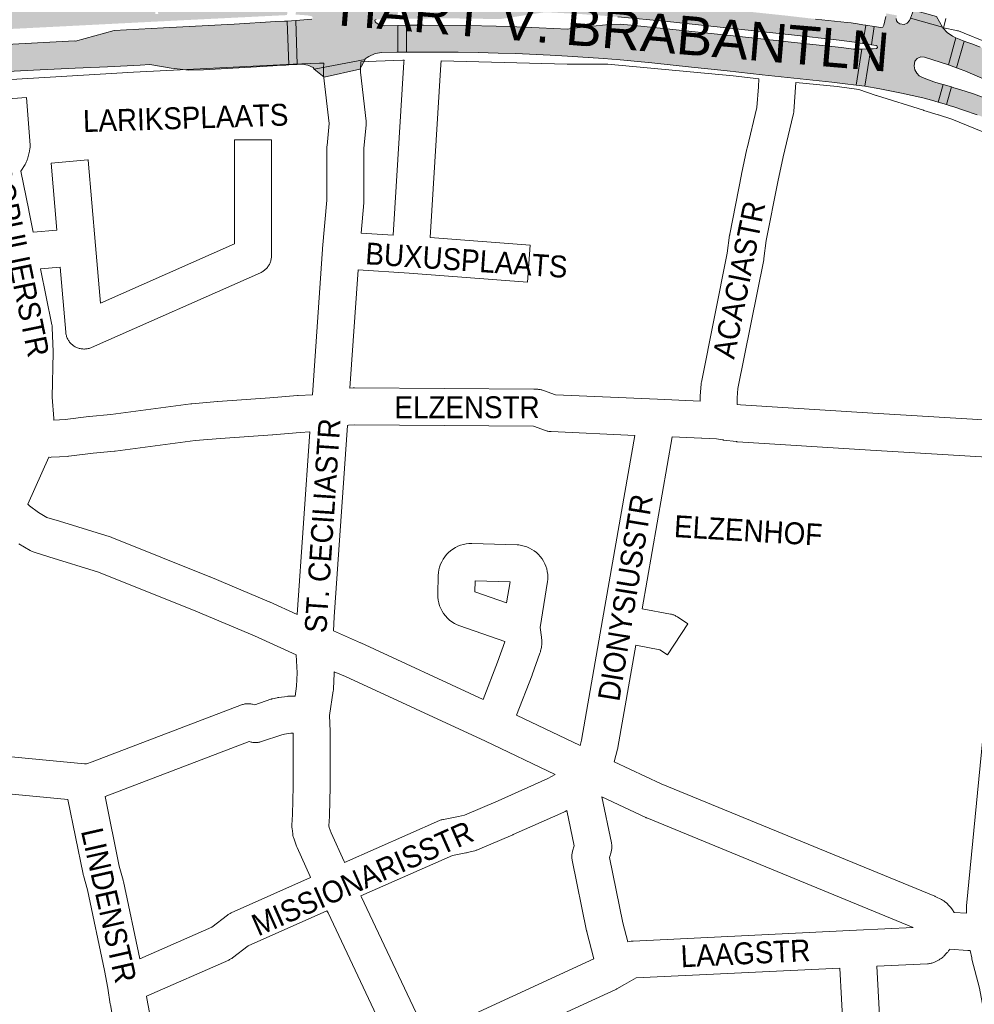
# Paper-space layout 'Layout1' of a CAD drawing. Header units: metres. Extents: x 123097 to 144122, y 392739 to 407589.
# Tile 225 of 256: x 133186 to 133522, y 396534 to 396881. Entities that reach past the tile are written whole.
import ezdxf
from ezdxf.enums import TextEntityAlignment as Align

# ---------------------------------------------------------------- set-up
doc = ezdxf.new("R2010")
doc.units = ezdxf.units.M
doc.header["$MEASUREMENT"] = 0
for name, color, linetype, lineweight in [('gs-anno-wegen algemeen tekst', 7, 'Continuous', 0), ('gs-knt-aanvullende hoofdweg', 7, 'Continuous', 0), ('gs-knt-wegen algemeen', 7, 'Continuous', 0), ('ir-ARC-asfalt-hoofdwegen-te inspecteren', 5, 'Continuous', 0)]:
    doc.layers.add(name, color=color, linetype=linetype, lineweight=lineweight)
doc.styles.add('Style-Arial', font='arial.ttf')

psp = doc.layouts.get("Layout1")

# ---------------------------------------------------------------- hatches: boundary and pattern name
at = {"layer": 'ir-ARC-asfalt-hoofdwegen-te inspecteren', "linetype": 'Continuous', "lineweight": 13}
for points in [[(133319.21, 396878.562), (133314.322, 396878.488), (133312.812, 396878.652), (133311.534, 396879.474), (133311.168, 396879.878), (133311.058, 396880.389), (133311.484, 396880.691), (133319.209, 396880.825), (133319.175, 396894.09), (133316.765, 396895.115), (133315.623, 396895.901), (133315.464, 396896.065), (133305.515, 396895.216), (133305.353, 396894.017), (133305.121, 396893.077), (133304.817, 396892.458), (133304.221, 396892.111), (133303.84, 396892.18), (133303.603, 396892.486), (133303.263, 396895.024), (133287.822, 396893.705), (133287.312, 396892.954), (133285.621, 396891.314), (133283.566, 396890.162), (133283.248, 396882.402), (133287.419, 396882.098), (133288.983, 396881.778), (133289.27, 396881.208), (133288.858, 396880.721), (133283.241, 396880.356), (133283.735, 396864.865), (133285.226, 396864.924), (133285.533, 396864.913), (133287.55, 396864.562), (133289.427, 396863.743), (133289.687, 396863.14), (133307.689, 396866.633), (133307.708, 396866.775), (133308.396, 396867.324), (133308.97, 396867.673), (133311.145, 396868.681), (133313.514, 396869.048), (133318.779, 396869.159), (133319.15, 396869.14)], [(133479.799, 396872.7), (133481.79, 396872.37), (133482.741, 396872.216), (133483.743, 396878.634), (133482.782, 396878.79), (133480.804, 396879.089), (133478.646, 396879.43), (133477.232, 396879.574), (133466.05, 396880.828), (133455.772, 396882.015), (133443.386, 396883.322), (133433.966, 396884.397), (133423.515, 396885.518), (133419.916, 396885.854), (133416.045, 396886.521), (133408.715, 396888.78), (133402.985, 396890.596), (133395.901, 396891.167), (133395.509, 396891.22), (133367.97, 396892.898), (133352.486, 396893.406), (133336.994, 396893.584), (133328.493, 396893.629), (133326.178, 396893.664), (133323.185, 396893.669), (133322.217, 396893.69), (133322.22, 396880.899), (133323.206, 396880.904), (133326.108, 396880.973), (133336.262, 396881.077), (133355.15, 396880.806), (133370.047, 396883.101), (133370.864, 396883.19), (133371.682, 396883.205), (133384.096, 396882.531), (133396.493, 396881.605), (133414.045, 396879.991), (133436.873, 396877.479), (133457.667, 396875.276), (133474.356, 396873.443), (133479.826, 396872.735)], [(133280.759, 396864.665), (133280.264, 396880.13), (133279.29, 396880.095), (133276.291, 396879.945), (133261.53, 396879.075), (133236.732, 396877.674), (133219.417, 396876.74), (133205.766, 396873.092), (133205.502, 396873.105), (133181.512, 396871.915), (133170.695, 396871.303), (133159.884, 396870.614), (133126.773, 396868.266), (133116.378, 396867.508), (133104.016, 396866.651), (133103.345, 396866.586), (133100.814, 396866.413), (133085.343, 396865.646), (133068.551, 396865.117), (133068.81, 396858.591), (133070.22, 396858.648), (133079.199, 396858.887), (133102.036, 396859.59), (133124.846, 396860.246), (133136.253, 396860.638), (133147.653, 396861.059), (133159.054, 396861.458), (133170.483, 396861.891), (133181.903, 396862.384), (133193.284, 396862.941), (133205.695, 396863.51), (133217.063, 396864.071), (133228.469, 396864.657), (133231.927, 396864.808), (133239.39, 396863.509), (133240.475, 396863.372), (133245.597, 396862.867), (133250.743, 396862.982), (133271.569, 396864.18), (133274.793, 396864.379), (133275.205, 396864.408), (133276.761, 396864.426), (133279.748, 396864.613)], [(133510.868, 396877.709), (133510.753, 396877.922), (133499.441, 396881.07), (133499.108, 396880.25), (133498.368, 396879.358), (133497.283, 396878.953), (133495.688, 396879.185), (133495.008, 396879.55), (133494.573, 396880.187), (133494.481, 396880.954), (133494.696, 396882.094), (133490.988, 396882.81), (133490.771, 396881.669), (133490.147, 396878.608), (133489.744, 396877.976), (133489.015, 396877.802), (133486.756, 396878.169), (133485.758, 396871.755), (133487.451, 396871.499), (133487.8, 396871.231), (133487.832, 396870.792), (133487.525, 396870.477), (133486.37, 396870.301), (133485.519, 396870.294), (133483.425, 396857.192), (133488.74, 396856.301), (133496.323, 396854.808), (133503.852, 396853.066), (133506.935, 396852.26), (133509.229, 396851.607), (133510.956, 396857.808), (133509.603, 396858.172), (133507.711, 396858.778), (133503.741, 396860.284), (133502.587, 396860.899), (133501.669, 396861.83), (133501.07, 396862.993), (133500.788, 396864.395), (133501.013, 396865.961), (133501.872, 396866.955), (133503.076, 396867.483), (133504.389, 396867.441), (133512.844, 396864.677), (133515.476, 396874.197), (133514.222, 396874.784), (133512.407, 396876.088)]]:
    psp.add_hatch(color=5, dxfattribs=at).paths.add_polyline_path(points, flags=0)
at = {"layer": 'ir-ARC-asfalt-hoofdwegen-te inspecteren', "linetype": 'Continuous', "lineweight": 13, "extrusion": (0, 0, -1)}
h = psp.add_hatch(color=5, dxfattribs=at)
h.paths.add_polyline_path([(-133123.628, 396874.372, 0.0056349), (-133068.268, 396872.346), (-133067.846, 396881.663), (-133069.103, 396881.739), (-133084.75, 396882.255), (-133084.75, 396882.254), (-133085.5, 396882.278), (-133085.5, 396882.28), (-133095.484, 396882.609), (-133095.859, 396882.621), (-133095.859, 396882.624), (-133106.467, 396883.051), (-133108.176, 396882.66), (-133108.176, 396882.66), (-133108.542, 396882.576), (-133116.979, 396880.548), (-133118.809, 396880.64), (-133130.745, 396881.233), (-133130.745, 396881.228), (-133131.495, 396881.264), (-133131.494, 396881.27), (-133141.116, 396881.747), (-133141.116, 396881.747), (-133141.866, 396881.785), (-133141.866, 396881.785), (-133151.882, 396882.301), (-133162.301, 396882.804), (-133162.676, 396882.822), (-133162.676, 396882.823), (-133172.334, 396883.313), (-133172.334, 396883.311), (-133173.084, 396883.349), (-133173.083, 396883.351), (-133182.724, 396883.84), (-133182.724, 396883.839), (-133183.474, 396883.877), (-133183.473, 396883.878), (-133192.103, 396884.316), (-133192.103, 396884.311), (-133192.853, 396884.349), (-133192.852, 396884.354), (-133201.502, 396884.793), (-133201.502, 396884.793), (-133201.877, 396884.812), (-133212.25, 396885.325), (-133212.625, 396885.344), (-133212.624, 396885.344), (-133220.597, 396885.757), (-133222.281, 396885.844), (-133222.281, 396885.844), (-133222.656, 396885.863), (-133233.092, 396886.372), (-133233.467, 396886.39), (-133233.467, 396886.391), (-133251.85, 396887.336), (-133261.241, 396887.801), (-133261.616, 396887.82), (-133261.615, 396887.822), (-133268.642, 396888.225), (-133275.315, 396888.567), (-133276.456, 396888.586), (-133278.068, 396888.738), (-133279.512, 396888.959), (-133280.487, 396889.201), (-133280.21, 396882.213), (-133279.231, 396882.165), (-133276.239, 396882.016), (-133239.958, 396880.225), (-133200.193, 396878.197), (-133157.501, 396876.048)])
h.paths.add_polyline_path([(-133233.86, 396882.58), (-133234.859, 396882.635), (-133234.804, 396883.634), (-133233.805, 396883.579)], flags=16)
for points in [[(-133481.472, 396870.26), (-133479.397, 396870.245), (-133475.205, 396870.759), (-133462.961, 396872.112), (-133438.294, 396874.775), (-133426.018, 396876.054), (-133413.712, 396877.378), (-133401.283, 396878.691), (-133397.341, 396878.965), (-133393.39, 396878.948), (-133380.05, 396877.469), (-133378.951, 396877.299), (-133368.815, 396877.766), (-133358.416, 396878.22), (-133353.743, 396878.358), (-133343.569, 396878.6), (-133328.197, 396878.707), (-133326.097, 396878.689), (-133323.196, 396878.637), (-133322.203, 396878.641), (-133322.17, 396869.17), (-133323.166, 396869.166), (-133326.144, 396869.164), (-133335.409, 396869.21), (-133340.383, 396869.151), (-133347.42, 396869.039), (-133354.457, 396868.853), (-133360.498, 396868.662), (-133372.695, 396868.122), (-133378.85, 396867.785), (-133391.451, 396866.905), (-133397.398, 396866.429), (-133408.457, 396865.366), (-133422.482, 396863.907), (-133428.249, 396863.264), (-133434.998, 396862.582), (-133447.342, 396861.233), (-133471.873, 396858.588), (-133477.458, 396857.966), (-133479.441, 396857.729), (-133480.422, 396857.57), (-133482.422, 396870.236)], [(-133547.538, 396847.535), (-133549.7, 396844.787), (-133549.869, 396843.996), (-133549.39, 396843.344), (-133548.585, 396843.268), (-133538.429, 396847.93), (-133530.101, 396851.413), (-133521.633, 396854.541), (-133516.841, 396856.103), (-133514.792, 396856.667), (-133513.864, 396856.964), (-133512.117, 396850.725), (-133513.088, 396850.454), (-133515.073, 396849.835), (-133518.125, 396848.819), (-133522.923, 396847.14), (-133526.69, 396845.78), (-133529.755, 396844.576), (-133531.63, 396843.768), (-133544.55, 396838.001), (-133547.521, 396836.635), (-133555.577, 396855.552), (-133553.769, 396856.733), (-133548.362, 396859.732), (-133534.404, 396866.309), (-133529.247, 396868.69), (-133524.026, 396870.912), (-133521.385, 396871.994), (-133519.341, 396872.74), (-133518.4, 396873.068), (-133515.696, 396863.634), (-133516.62, 396863.316), (-133518.657, 396862.592), (-133529.95, 396857.719), (-133531.671, 396856.903), (-133539.339, 396853.271), (-133542.306, 396851.708), (-133545.053, 396849.786)]]:
    psp.add_hatch(color=5, dxfattribs=at).paths.add_polyline_path(points, flags=0)

# ---------------------------------------------------------------- linework, layer by layer
at = {"layer": 'gs-knt-aanvullende hoofdweg', "color": 7, "linetype": 'Continuous', "flags": 128}
for points in [[(133511.929, 396881.034), (133511.557, 396879.529), (133511.143, 396877.714)], [(133511.143, 396877.714), (133515.656, 396876.796), (133515.995, 396876.719), (133516.33, 396876.627), (133516.66, 396876.519), (133516.985, 396876.395), (133518.4, 396875.821), (133532.193, 396870.22)], [(133321.354, 396866.361), (133320.962, 396866.347), (133311.507, 396866.004), (133306.154, 396865.811)], [(133446.167, 396859.837), (133437.166, 396860.867), (133393.032, 396864.907), (133378.91, 396864.907), (133378.713, 396864.91), (133334.382, 396866.073)], [(133293.109, 396865.339), (133291.608, 396865.284), (133282.356, 396864.95), (133282.303, 396864.948), (133226.131, 396862.101), (133165.389, 396858.51)], [(133556.136, 396828.16), (133547.153, 396832.043), (133544.145, 396833.343), (133514.021, 396845.629), (133509.294, 396847.114), (133509.238, 396847.131), (133504.225, 396848.706), (133504.125, 396848.738), (133487.529, 396853.951), (133487.404, 396853.992), (133481.265, 396856.024), (133473.689, 396857.044), (133459.124, 396858.467)], [(133519.251, 396566.406), (133519.208, 396568.076), (133519.207, 396568.378), (133519.21, 396568.479), (133519.211, 396568.529), (133519.214, 396568.58), (133519.217, 396568.68), (133519.24, 396568.982), (133525.24, 396631.607), (133525.255, 396631.745), (133525.284, 396631.967), (133525.284, 396631.973), (133525.306, 396632.11), (133525.925, 396635.878), (133530.203, 396668.609), (133530.223, 396668.747), (133538.797, 396726.053)], [(133565.907, 396311.629), (133565.774, 396312.257), (133562.24, 396329.004), (133562.217, 396329.115), (133558.367, 396348.823), (133558.361, 396348.856), (133546.317, 396411.986), (133528.243, 396504.72), (133528.184, 396505.065), (133528.141, 396505.412), (133528.115, 396505.76), (133528.104, 396506.109), (133528.032, 396517.445), (133523.764, 396540.105), (133521.11, 396550.301), (133521.061, 396550.503), (133521.032, 396550.633), (133521.016, 396550.707), (133520.474, 396553.259)]]:
    psp.add_lwpolyline(points, dxfattribs=at)
at = {"layer": 'gs-knt-wegen algemeen', "color": 7, "linetype": 'Continuous', "flags": 128}
for points in [[(133334.382, 396866.073), (133334.306, 396864.863), (133330.482, 396803.969), (133365.717, 396801.275, -0.3842279), (133365.726, 396801.265), (133364.734, 396788.302, -0.3842282), (133364.724, 396788.293), (133323.13, 396791.474), (133305.209, 396792.599)], [(133175.588, 396852.29), (133188.557, 396853.223, -0.3564428), (133188.567, 396853.216), (133189.768, 396836.515), (133189.783, 396836.212), (133189.783, 396835.908), (133189.77, 396835.604), (133189.742, 396835.302), (133189.7, 396835.001), (133189.644, 396834.702), (133189.575, 396834.407), (133188.835, 396831.567), (133188.754, 396831.283), (133188.66, 396831.004), (133188.554, 396830.729), (133188.436, 396830.459), (133188.305, 396830.194), (133188.163, 396829.936), (133188.009, 396829.685)], [(133190.908, 396805.875), (133199.225, 396806.593), (133197.194, 396830.136, -0.3845826), (133197.203, 396830.146), (133210.155, 396831.264, -0.3845837), (133210.166, 396831.255), (133212.757, 396801.227), (133214.507, 396780.94), (133261.685, 396801.813), (133261.685, 396838.296, -0.4085382), (133261.695, 396838.306), (133274.695, 396838.306, -0.4085382), (133274.705, 396838.296), (133274.705, 396797.574), (133274.697, 396797.261), (133274.675, 396796.949), (133274.637, 396796.638), (133274.585, 396796.329), (133274.518, 396796.024), (133274.436, 396795.721), (133274.34, 396795.423), (133274.229, 396795.131), (133274.105, 396794.843), (133273.966, 396794.562), (133273.815, 396794.288), (133273.651, 396794.022), (133273.474, 396793.764), (133273.284, 396793.514), (133273.083, 396793.275), (133272.871, 396793.044), (133272.648, 396792.825), (133272.414, 396792.616), (133272.171, 396792.419), (133271.919, 396792.234), (133271.658, 396792.061), (133271.389, 396791.901), (133271.112, 396791.754), (133270.829, 396791.621)], [(133405.085, 396673.492), (133415.101, 396671.585), (133415.382, 396671.525), (133415.661, 396671.452), (133415.937, 396671.368), (133416.208, 396671.271), (133416.475, 396671.162), (133416.737, 396671.041), (133416.993, 396670.909), (133417.243, 396670.766), (133417.486, 396670.612), (133421.196, 396668.146, -0.3848032), (133421.198, 396668.133), (133414.002, 396657.306), (133414, 396657.303)], [(133513.246, 396553.76), (133513.204, 396553.684), (133513.063, 396553.443), (133512.913, 396553.208), (133512.752, 396552.979), (133512.582, 396552.757), (133512.402, 396552.544), (133512.214, 396552.337), (133511.266, 396551.346), (133511.048, 396551.128), (133510.819, 396550.92), (133510.58, 396550.723), (133510.332, 396550.538), (133510.076, 396550.365), (133509.811, 396550.204), (133509.54, 396550.056), (133508.194, 396549.363), (133507.916, 396549.228), (133507.633, 396549.107), (133507.343, 396548.999), (133507.049, 396548.905), (133506.751, 396548.825), (133506.45, 396548.759), (133506.145, 396548.708), (133505.839, 396548.671), (133505.531, 396548.649), (133487.683, 396547.778), (133488.771, 396526.16, -0.3846266)]]:
    psp.add_lwpolyline(points, format="xyb", dxfattribs=at)
for points in [[(133306.154, 396865.811), (133306.063, 396863.221), (133306.023, 396862.082), (133308.027, 396844.866), (133308.054, 396844.589), (133308.068, 396844.311), (133308.07, 396844.033), (133308.061, 396843.754), (133308.04, 396843.477), (133307.248, 396835.412), (133307.248, 396816.786), (133307.241, 396816.49), (133307.221, 396816.195), (133306.253, 396805.579)], [(133306.253, 396805.579), (133317.493, 396804.873), (133321.312, 396865.679), (133321.354, 396866.361)], [(133289.111, 396748.707), (133292.668, 396799.953), (133292.679, 396800.093), (133294.228, 396817.082), (133294.228, 396835.731), (133294.236, 396836.049), (133294.259, 396836.367), (133295.014, 396844.054), (133293.034, 396861.065), (133293.01, 396861.31), (133292.995, 396861.555), (133292.99, 396861.8), (133292.994, 396862.045), (133293.051, 396863.676), (133293.109, 396865.339)], [(133425.477, 396746.458), (133425.477, 396747.836), (133425.482, 396748.099), (133425.498, 396748.362), (133425.824, 396752.383), (133425.85, 396752.637), (133425.885, 396752.889), (133425.931, 396753.14), (133435.051, 396798.493), (133435.883, 396804.798), (133435.913, 396804.998), (133435.948, 396805.196), (133440.05, 396826.154), (133440.07, 396826.25), (133441.966, 396835.215), (133442.01, 396835.407), (133445.487, 396849.695), (133445.977, 396856.996), (133446.167, 396859.837)], [(133459.124, 396858.467), (133458.44, 396848.264), (133458.416, 396847.986), (133458.379, 396847.709), (133458.331, 396847.434), (133458.27, 396847.161), (133454.684, 396832.424), (133452.818, 396823.604), (133448.765, 396802.894), (133447.93, 396796.572), (133447.898, 396796.356), (133447.858, 396796.141), (133438.771, 396750.949), (133438.497, 396747.572), (133438.497, 396745.314)], [(133188.009, 396829.685), (133186.483, 396827.313), (133189.347, 396813.599), (133189.356, 396813.557), (133190.908, 396805.875)], [(133270.829, 396791.621), (133211.439, 396765.346), (133211.146, 396765.224), (133210.847, 396765.118), (133210.543, 396765.025), (133210.235, 396764.948), (133209.924, 396764.886), (133209.61, 396764.839), (133209.295, 396764.807), (133208.978, 396764.791), (133208.66, 396764.791), (133208.343, 396764.805), (133208.028, 396764.836), (133207.713, 396764.881), (133207.402, 396764.942), (133207.094, 396765.018), (133206.79, 396765.109), (133206.491, 396765.214), (133206.197, 396765.334), (133205.909, 396765.469), (133205.628, 396765.617), (133205.355, 396765.778), (133205.09, 396765.953), (133204.834, 396766.14), (133204.588, 396766.34), (133204.351, 396766.551), (133204.125, 396766.774), (133203.91, 396767.007), (133203.707, 396767.251), (133203.515, 396767.504), (133203.337, 396767.766), (133203.171, 396768.037), (133203.019, 396768.316), (133202.88, 396768.601), (133202.756, 396768.893), (133202.646, 396769.191), (133202.55, 396769.493), (133202.47, 396769.8), (133202.404, 396770.111), (133202.354, 396770.424), (133202.319, 396770.739), (133200.345, 396793.621), (133193.503, 396793.031)], [(133193.503, 396793.031), (133197.482, 396773.337), (133197.53, 396773.069), (133197.568, 396772.798), (133197.593, 396772.527), (133197.608, 396772.254), (133197.872, 396763.925), (133197.874, 396763.612), (133197.615, 396747.828), (133198.165, 396740.307), (133198.18, 396740.01), (133198.185, 396739.813)], [(133305.209, 396792.599), (133302.325, 396751.05)], [(133198.185, 396739.813), (133202.086, 396740.033), (133210.456, 396741.067), (133210.619, 396741.085), (133218.143, 396741.822), (133246.338, 396745.529), (133246.636, 396745.561), (133255.697, 396746.329), (133255.792, 396746.336), (133274.118, 396747.619), (133283.847, 396748.427), (133284.042, 396748.44), (133289.111, 396748.707)], [(133302.325, 396751.05), (133303.475, 396751.114), (133303.68, 396751.122), (133303.885, 396751.124), (133366.989, 396750.669), (133367.123, 396750.666), (133368.345, 396750.632), (133368.643, 396750.617), (133368.939, 396750.589), (133369.234, 396750.546), (133369.526, 396750.491), (133369.816, 396750.422), (133370.102, 396750.34), (133370.384, 396750.245), (133374.631, 396748.704), (133410.486, 396747.121), (133425.477, 396746.458)], [(133438.497, 396745.314), (133439.676, 396745.165), (133486.261, 396742.232), (133538.814, 396739.094), (133540.799, 396738.977)], [(133301.412, 396737.872), (133296.767, 396670.623), (133296.767, 396670.619), (133296.767, 396670.616), (133296.495, 396665.726)], [(133402.512, 396734.44), (133373.061, 396735.74), (133372.779, 396735.759), (133372.498, 396735.79), (133372.218, 396735.833), (133371.941, 396735.888), (133371.667, 396735.955), (133371.395, 396736.034), (133371.128, 396736.124), (133366.932, 396737.647), (133366.828, 396737.65), (133303.996, 396738.103), (133301.787, 396737.979), (133301.492, 396737.916), (133301.412, 396737.872)], [(133288.206, 396735.621), (133284.826, 396735.443), (133275.153, 396734.64), (133275.07, 396734.634), (133256.749, 396733.351), (133247.885, 396732.6), (133219.733, 396728.899), (133219.52, 396728.875), (133211.971, 396728.135), (133203.467, 396727.085), (133203.252, 396727.062), (133203.036, 396727.046), (133197.159, 396726.714), (133196.852, 396726.704), (133196.544, 396726.709), (133196.338, 396726.722)], [(133283.774, 396671.454), (133283.775, 396671.474), (133288.206, 396735.621)], [(133383.278, 396625.361), (133383.792, 396627.25), (133391.174, 396669.522), (133402.512, 396734.44)], [(133415.627, 396733.861), (133405.085, 396673.492)], [(133538.797, 396726.053), (133538.043, 396726.097), (133485.474, 396729.236), (133485.453, 396729.237), (133438.656, 396732.184), (133438.454, 396732.2), (133438.252, 396732.222), (133433.761, 396732.787), (133433.541, 396732.818), (133433.322, 396732.857), (133431.269, 396733.26), (133426.112, 396733.398), (133426, 396733.402), (133415.627, 396733.861)], [(133196.338, 396726.722), (133188.992, 396710.257)], [(133188.992, 396710.257), (133189.615, 396709.661), (133192.702, 396707.366), (133195.739, 396705.59), (133200.185, 396704.218), (133218.009, 396698.715), (133218.261, 396698.632), (133218.508, 396698.539), (133253.011, 396684.727), (133253.122, 396684.681), (133273.86, 396675.934), (133274.012, 396675.868), (133283.774, 396671.454)], [(133283.443, 396657.315), (133268.724, 396663.97), (133248.117, 396672.662), (133213.916, 396686.353), (133196.345, 396691.777), (133191.182, 396693.371), (133190.898, 396693.465), (133190.619, 396693.573), (133190.346, 396693.693), (133190.078, 396693.826), (133189.817, 396693.971), (133185.82, 396696.307)], [(133296.495, 396665.726), (133306.033, 396661.466), (133306.106, 396661.433), (133349.131, 396641.583), (133354.171, 396654.739), (133356.752, 396661.88), (133356.756, 396661.899), (133356.756, 396661.92), (133356.746, 396661.982), (133340.963, 396667.434), (133339.997, 396667.817), (133339.069, 396668.286), (133338.188, 396668.836), (133337.36, 396669.464), (133336.592, 396670.164), (133335.89, 396670.93), (133335.26, 396671.757), (133334.707, 396672.636), (133334.236, 396673.563), (133333.85, 396674.528), (133333.553, 396675.523), (133333.347, 396676.542), (133333.234, 396677.575), (133333.214, 396678.614), (133333.385, 396685.17), (133333.455, 396686.172), (133333.612, 396687.163), (133333.855, 396688.137), (133334.182, 396689.086), (133334.591, 396690.003), (133335.077, 396690.881), (133335.639, 396691.714), (133336.27, 396692.494), (133336.968, 396693.216), (133337.725, 396693.875), (133338.537, 396694.465), (133339.398, 396694.982), (133340.3, 396695.422), (133341.237, 396695.782), (133342.202, 396696.059), (133343.188, 396696.251), (133344.186, 396696.356), (133345.19, 396696.374), (133345.197, 396696.374), (133361.14, 396695.942), (133361.414, 396695.928), (133361.687, 396695.904), (133362.658, 396695.753), (133363.613, 396695.52), (133364.544, 396695.206), (133365.445, 396694.814), (133366.31, 396694.347), (133367.131, 396693.808), (133367.904, 396693.2), (133368.621, 396692.529), (133369.279, 396691.799), (133369.873, 396691.015), (133370.397, 396690.184), (133370.848, 396689.311), (133371.223, 396688.403), (133371.52, 396687.466), (133371.735, 396686.507), (133371.868, 396685.533), (133371.917, 396684.551), (133371.882, 396683.569), (133371.855, 396683.297), (133371.817, 396683.027), (133369.169, 396666.829), (133369.684, 396663.519), (133369.72, 396663.251), (133369.745, 396662.982), (133369.758, 396662.712), (133369.795, 396661.461), (133369.797, 396661.189), (133369.788, 396660.916), (133369.768, 396660.644), (133369.736, 396660.373), (133369.693, 396660.104), (133369.638, 396659.837), (133369.363, 396658.617), (133369.298, 396658.354), (133369.222, 396658.094), (133369.135, 396657.837), (133366.394, 396650.255), (133366.351, 396650.139), (133360.95, 396636.038), (133383.278, 396625.361)], [(133358.617, 396682.985), (133346.361, 396683.317), (133346.259, 396679.379), (133357.399, 396675.531), (133358.617, 396682.985)], [(133402.844, 396660.665), (133396.566, 396624.713), (133396.507, 396624.417), (133396.435, 396624.125), (133395.227, 396619.685)], [(133414, 396657.303), (133413.997, 396657.302), (133413.989, 396657.303), (133411.374, 396659.041), (133402.844, 396660.665)], [(133283.001, 396642.745), (133283.536, 396646.246), (133283.762, 396650.977), (133283.443, 396657.315)], [(133296.78, 396651.339), (133296.782, 396651.312), (133296.79, 396650.993), (133296.783, 396650.674), (133296.525, 396645.286), (133296.51, 396645.061), (133296.487, 396644.837), (133296.457, 396644.614), (133295.131, 396635.935), (133295.358, 396630.371), (133295.363, 396630.086), (133295.304, 396610.93), (133295.303, 396610.837), (133295.128, 396600.718), (133295.119, 396600.469), (133294.936, 396597.18), (133295.007, 396596.554), (133295.689, 396594.717), (133300.266, 396584.576), (133300.354, 396584.372), (133300.4, 396584.259)], [(133374.451, 396615.15), (133349.954, 396626.865), (133300.688, 396649.594), (133296.78, 396651.339)], [(133144.988, 396625.055), (133208.933, 396618.924), (133209.212, 396618.917), (133209.677, 396618.986), (133211.625, 396619.616), (133264.174, 396639.654), (133264.461, 396639.756), (133264.753, 396639.844), (133265.048, 396639.919), (133265.347, 396639.979), (133265.649, 396640.026), (133265.952, 396640.058), (133266.256, 396640.077), (133266.561, 396640.081), (133266.866, 396640.07), (133267.17, 396640.046), (133267.472, 396640.007), (133267.772, 396639.954), (133268.07, 396639.887), (133268.801, 396639.705), (133274.457, 396641.623), (133274.672, 396641.692), (133274.889, 396641.753), (133275.108, 396641.807), (133276.682, 396642.164), (133276.966, 396642.222), (133277.253, 396642.267), (133280.208, 396642.665), (133280.472, 396642.695), (133280.738, 396642.714), (133281.003, 396642.723), (133283.001, 396642.745)], [(133282.342, 396629.717), (133281.55, 396629.708), (133279.279, 396629.402), (133278.318, 396629.184), (133271.172, 396626.76), (133270.876, 396626.667), (133270.576, 396626.589), (133270.273, 396626.525), (133269.967, 396626.476), (133269.659, 396626.441), (133269.349, 396626.421), (133269.039, 396626.415), (133268.729, 396626.425), (133268.42, 396626.449), (133268.112, 396626.487), (133267.807, 396626.541), (133267.504, 396626.609), (133266.901, 396626.759), (133216.194, 396607.424)], [(133288.492, 396578.982), (133288.353, 396579.321), (133283.73, 396589.564), (133283.642, 396589.769), (133283.561, 396589.976), (133282.526, 396592.763), (133282.424, 396593.06), (133282.336, 396593.363), (133282.263, 396593.669), (133282.204, 396593.978), (133282.161, 396594.29), (133281.937, 396596.251), (133281.912, 396596.526), (133281.898, 396596.801), (133281.896, 396597.077), (133281.905, 396597.352), (133282.112, 396601.068), (133282.284, 396611.016), (133282.342, 396629.717)], [(133395.227, 396619.685), (133411.794, 396611.891), (133508.013, 396572.392), (133508.225, 396572.301), (133508.433, 396572.202), (133510.456, 396571.199), (133510.729, 396571.056), (133510.995, 396570.899), (133511.253, 396570.731), (133511.503, 396570.55), (133512.294, 396569.895), (133513.029, 396569.178), (133513.701, 396568.402), (133514.308, 396567.573), (133514.84, 396566.702), (133519.251, 396566.406)], [(133300.4, 396584.259), (133333.807, 396598.973), (133334.089, 396599.089), (133334.376, 396599.192), (133334.668, 396599.282), (133334.963, 396599.357), (133335.262, 396599.419), (133340.543, 396600.383), (133342.565, 396600.897), (133354.479, 396605.963), (133371.94, 396613.761), (133374.451, 396615.15)], [(133203.119, 396606.402), (133150.139, 396611.481)], [(133216.331, 396499.834), (133218.799, 396530.068), (133218.051, 396534.205), (133218.018, 396534.403), (133217.172, 396540.071), (133215.995, 396546.258), (133209.94, 396574.687), (133208.538, 396579.626), (133208.474, 396579.87), (133208.42, 396580.116), (133203.119, 396606.402)], [(133216.194, 396607.424), (133221.133, 396582.938), (133222.525, 396578.034), (133222.58, 396577.824), (133222.629, 396577.612), (133228.424, 396550.406)], [(133390.872, 396607.345), (133394.304, 396591.132), (133394.36, 396590.834), (133394.402, 396590.535), (133394.429, 396590.233), (133394.443, 396589.93), (133394.443, 396589.628), (133394.429, 396589.325), (133394.4, 396589.024), (133394.358, 396588.724), (133394.302, 396588.426), (133394.232, 396588.132), (133394.148, 396587.841), (133393.571, 396585.996), (133398.293, 396562.998), (133400.019, 396556.35), (133400.073, 396556.361), (133401.225, 396556.554), (133401.477, 396556.591), (133401.73, 396556.618), (133401.984, 396556.635), (133480.537, 396560.465), (133500.42, 396561.435)], [(133500.42, 396561.435), (133406.699, 396599.909), (133406.548, 396599.973), (133406.4, 396600.04), (133390.872, 396607.345)], [(133378.578, 396602.554), (133377.999, 396602.233), (133377.753, 396602.104), (133377.503, 396601.986), (133359.735, 396594.051), (133359.628, 396594.004), (133347.2, 396588.719), (133346.968, 396588.626), (133346.733, 396588.542), (133346.495, 396588.466), (133346.254, 396588.4), (133343.532, 396587.709), (133343.316, 396587.658), (133343.099, 396587.615), (133338.354, 396586.748), (133306.18, 396572.578)], [(133388.11, 396550.408), (133385.649, 396559.89), (133385.609, 396560.052), (133385.573, 396560.216), (133380.479, 396585.025), (133380.426, 396585.319), (133380.386, 396585.616), (133380.36, 396585.914), (133380.347, 396586.213), (133380.348, 396586.512), (133380.363, 396586.811), (133380.392, 396587.108), (133380.435, 396587.405), (133380.491, 396587.699), (133380.56, 396587.99), (133380.643, 396588.277), (133381.213, 396590.102), (133378.578, 396602.554)], [(133228.424, 396550.406), (133253.708, 396561.556), (133259.222, 396565.737), (133259.463, 396565.912), (133259.713, 396566.076), (133259.97, 396566.227), (133260.233, 396566.367), (133260.503, 396566.495), (133288.492, 396578.982)], [(133306.18, 396572.578), (133306.296, 396572.344), (133329.567, 396522.947)], [(133294.213, 396567.277), (133266.491, 396554.91), (133260.966, 396550.721), (133260.72, 396550.543), (133260.466, 396550.377), (133260.204, 396550.222), (133259.935, 396550.081), (133259.66, 396549.952), (133230.764, 396537.208)], [(133318.347, 396516.214), (133294.634, 396566.548), (133294.213, 396567.277)], [(133520.474, 396553.259), (133519.648, 396553.33), (133513.246, 396553.76)], [(133329.567, 396522.947), (133345.996, 396531.013), (133346.142, 396531.082), (133388.11, 396550.408)], [(133475.767, 396525.505), (133474.679, 396547.144), (133403, 396543.649), (133402.977, 396543.646), (133402.957, 396543.637), (133398.937, 396541.353)], [(133398.93, 396541.349), (133398.901, 396541.332), (133396.244, 396539.842), (133396.017, 396539.721), (133395.784, 396539.608), (133351.661, 396519.29), (133335.101, 396511.16)], [(133398.937, 396541.353), (133398.934, 396541.351), (133398.93, 396541.349)], [(133398.937, 396541.353), (133398.934, 396541.351), (133398.93, 396541.349)], [(133230.764, 396537.208), (133230.881, 396536.424), (133231.763, 396531.547), (133231.807, 396531.268), (133231.839, 396530.987), (133231.859, 396530.705), (133231.867, 396530.423), (133231.862, 396530.14), (133231.845, 396529.859), (133228.792, 396492.454), (133228.729, 396490.011)]]:
    psp.add_lwpolyline(points, dxfattribs=at)
at = {"layer": 'ir-ARC-asfalt-hoofdwegen-te inspecteren', "color": 5, "linetype": 'Continuous', "lineweight": 13}
for points in [[(133508.688, 396881.76), (133500.587, 396883.912), (133499.441, 396881.07), (133510.753, 396877.922)], [(133280.264, 396880.13), (133280.759, 396864.665), (133283.735, 396864.865), (133283.241, 396880.356)], [(133322.203, 396878.641), (133319.21, 396878.562), (133319.15, 396869.14), (133322.17, 396869.17)], [(133481.472, 396870.26), (133479.397, 396870.245), (133475.205, 396870.759), (133462.961, 396872.112), (133438.294, 396874.775), (133426.018, 396876.054), (133413.712, 396877.378), (133401.283, 396878.691), (133397.341, 396878.965), (133393.39, 396878.948), (133380.05, 396877.469), (133378.951, 396877.299), (133368.815, 396877.766), (133358.416, 396878.22), (133353.743, 396878.358), (133343.569, 396878.6), (133328.197, 396878.707), (133326.097, 396878.689), (133323.196, 396878.637), (133322.203, 396878.641), (133322.17, 396869.17), (133323.166, 396869.166), (133326.144, 396869.164), (133335.409, 396869.21), (133340.383, 396869.151), (133347.42, 396869.039), (133354.457, 396868.853), (133360.498, 396868.662), (133372.695, 396868.122), (133378.85, 396867.785), (133391.451, 396866.905), (133397.398, 396866.429), (133408.457, 396865.366), (133422.482, 396863.907), (133428.249, 396863.264), (133434.998, 396862.582), (133447.342, 396861.233), (133471.873, 396858.588), (133477.458, 396857.966), (133479.441, 396857.729), (133480.422, 396857.57), (133482.422, 396870.236)], [(133482.741, 396872.216), (133485.758, 396871.755), (133486.756, 396878.169), (133483.743, 396878.634)], [(133512.844, 396864.677), (133515.696, 396863.634), (133518.4, 396873.068), (133515.476, 396874.197)], [(133485.519, 396870.294), (133482.422, 396870.236), (133480.422, 396857.57), (133483.425, 396857.192)], [(133293.219, 396860.4), (133305.781, 396863.236), (133307.689, 396866.633), (133289.687, 396863.14)], [(133509.229, 396851.607), (133512.117, 396850.725), (133513.864, 396856.964), (133510.956, 396857.808)]]:
    psp.add_lwpolyline(points, close=True, dxfattribs=at)
for points in [[(133181.903, 396862.384), (133193.284, 396862.941), (133205.695, 396863.51), (133217.063, 396864.071), (133228.469, 396864.657), (133231.927, 396864.808), (133239.39, 396863.509), (133240.475, 396863.372), (133245.597, 396862.867), (133250.743, 396862.982), (133271.569, 396864.18), (133274.793, 396864.379), (133275.205, 396864.408), (133276.761, 396864.426), (133279.748, 396864.613), (133280.759, 396864.665), (133280.264, 396880.13), (133279.29, 396880.095), (133276.291, 396879.945), (133261.53, 396879.075), (133236.732, 396877.674), (133219.417, 396876.74), (133205.766, 396873.092), (133205.502, 396873.105), (133181.512, 396871.915)], [(133288.858, 396880.721), (133283.241, 396880.356), (133283.735, 396864.865), (133285.226, 396864.924), (133285.533, 396864.913), (133287.55, 396864.562), (133289.427, 396863.743), (133289.687, 396863.14), (133307.689, 396866.633), (133307.708, 396866.775), (133308.396, 396867.324), (133308.97, 396867.673), (133311.145, 396868.681), (133313.514, 396869.048), (133318.779, 396869.159), (133319.15, 396869.14), (133319.21, 396878.562), (133314.322, 396878.488), (133312.812, 396878.652), (133311.534, 396879.474), (133311.168, 396879.878), (133311.058, 396880.389), (133311.484, 396880.691)], [(133396.493, 396881.605), (133414.045, 396879.991), (133436.873, 396877.479), (133457.667, 396875.276), (133474.356, 396873.443), (133479.826, 396872.735), (133479.799, 396872.7), (133481.79, 396872.37), (133482.741, 396872.216), (133483.743, 396878.634), (133482.782, 396878.79), (133480.804, 396879.089), (133478.646, 396879.43), (133477.232, 396879.574), (133466.05, 396880.828)], [(133490.771, 396881.669), (133490.147, 396878.608), (133489.744, 396877.976), (133489.015, 396877.802), (133486.756, 396878.169), (133485.758, 396871.755), (133487.451, 396871.499), (133487.8, 396871.231), (133487.832, 396870.792), (133487.525, 396870.477), (133486.37, 396870.301), (133485.519, 396870.294), (133483.425, 396857.192), (133488.74, 396856.301), (133496.323, 396854.808), (133503.852, 396853.066), (133506.935, 396852.26), (133509.229, 396851.607), (133510.956, 396857.808), (133509.603, 396858.172), (133507.711, 396858.778), (133503.741, 396860.284), (133502.587, 396860.899), (133501.669, 396861.83), (133501.07, 396862.993), (133500.788, 396864.395), (133501.013, 396865.961), (133501.872, 396866.955), (133503.076, 396867.483), (133504.389, 396867.441), (133512.844, 396864.677), (133515.476, 396874.197), (133514.222, 396874.784), (133512.407, 396876.088), (133510.868, 396877.709), (133510.753, 396877.922), (133499.441, 396881.07), (133499.108, 396880.25), (133498.368, 396879.358), (133497.283, 396878.953), (133495.688, 396879.185), (133495.008, 396879.55), (133494.573, 396880.187), (133494.481, 396880.954)], [(133524.026, 396870.912), (133521.385, 396871.994), (133519.341, 396872.74), (133518.4, 396873.068), (133515.696, 396863.634), (133516.62, 396863.316), (133518.657, 396862.592), (133529.95, 396857.719)], [(133530.101, 396851.413), (133521.633, 396854.541), (133516.841, 396856.103), (133514.792, 396856.667), (133513.864, 396856.964), (133512.117, 396850.725), (133513.088, 396850.454), (133515.073, 396849.835), (133518.125, 396848.819), (133522.923, 396847.14)]]:
    psp.add_lwpolyline(points, dxfattribs=at)
for points in [[(133508.688, 396881.76), (133500.587, 396883.912), (133510.753, 396877.922), (133499.441, 396881.07)], [(133482.741, 396872.216), (133485.758, 396871.755), (133483.743, 396878.634), (133486.756, 396878.169)], [(133485.519, 396870.294), (133482.422, 396870.236), (133483.425, 396857.192), (133480.422, 396857.57)]]:
    psp.add_solid(points, dxfattribs=at)
at = {"layer": 'ir-ARC-asfalt-hoofdwegen-te inspecteren', "color": 5, "linetype": 'Continuous', "lineweight": 13, "extrusion": (0, 0, -1)}
for points in [[(-133280.264, 396880.13), (-133280.759, 396864.665), (-133283.241, 396880.356), (-133283.735, 396864.865)], [(-133322.203, 396878.641), (-133319.21, 396878.562), (-133322.17, 396869.17), (-133319.15, 396869.14)], [(-133512.844, 396864.677), (-133515.696, 396863.634), (-133515.476, 396874.197), (-133518.4, 396873.068)], [(-133293.219, 396860.4), (-133305.781, 396863.236), (-133289.687, 396863.14), (-133307.689, 396866.633)], [(-133509.229, 396851.607), (-133512.117, 396850.725), (-133510.956, 396857.808), (-133513.864, 396856.964)]]:
    psp.add_solid(points, dxfattribs=at)

# ---------------------------------------------------------------- texts
at = {"layer": 'gs-anno-wegen algemeen tekst', "color": 7, "linetype": 'Continuous', "style": 'Style-Arial'}
psp.add_text('HART V. BRABANTLN', height=13.6, rotation=355.1816, dxfattribs=at).set_placement((133395.212, 396877.239), align=Align.MIDDLE_CENTER)
at = {"layer": 'gs-anno-wegen algemeen tekst', "color": 7, "style": 'Style-Arial', "width": 0.909091}
for s, rotation, p in [('LARIKSPLAATS', 1.86787, (133244.517, 396846.08)), ('POPULIERSTR', 281.6898, (133185.942, 396795.997)), ('ACACIASTR', 78.5856, (133439.184, 396789.156)), ('BUXUSPLAATS', 356.07605, (133343.318, 396796.043)), ('ELZENSTR', 0.05283, (133343.495, 396744.31)), ('ST. CECILIASTR', 86.1814, (133292.66, 396702.679)), ('DIONYSIUSSTR', 80.6893, (133399.173, 396677.408)), ('ELZENHOF', 356.5602, (133442.416, 396700.98)), ('MISSIONARISSTR', 23.91714, (133306.712, 396578.669)), ('LINDENSTR', 282.77593, (133217.523, 396569.171)), ('LAAGSTR', 2.79135, (133441.45, 396552.331))]:
    psp.add_text(s, height=7.7, rotation=rotation, dxfattribs=at).set_placement(p, align=Align.MIDDLE_CENTER)

doc.saveas('drawing.dxf')
